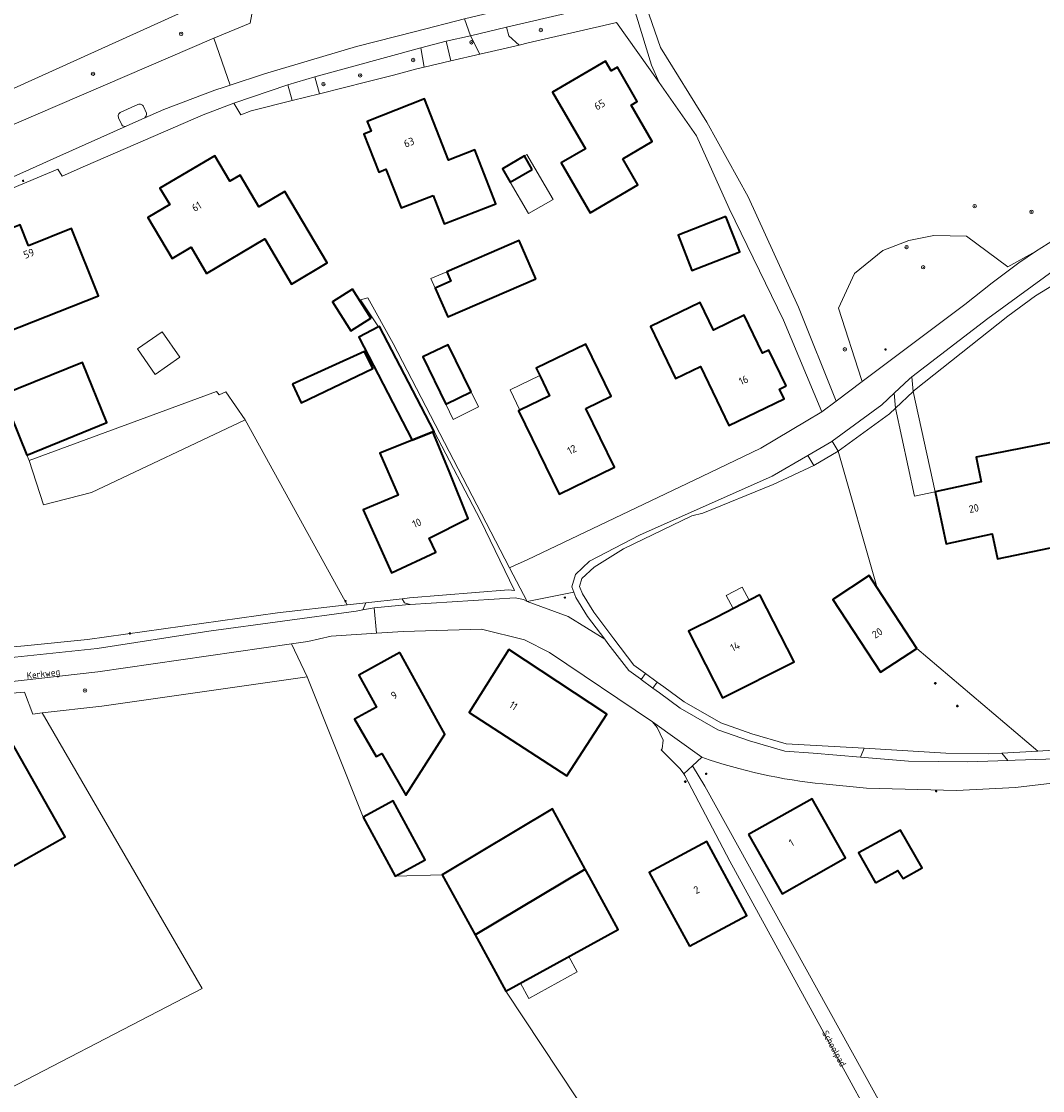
# Model space of a CAD drawing. Extents: x 115983 to 133009, y 544712 to 562000.
# Tile 34 of 46: x 129562 to 129680, y 549368 to 549492. Entities that reach past the tile are written whole.
import ezdxf
from ezdxf.enums import TextEntityAlignment as Align

# ---------------------------------------------------------------- set-up
doc = ezdxf.new("R2010")
doc.units = 0
for name, color, linetype, lineweight in [('BGT ondergrond$0$B-WE-GR-BEPLANTING_CULTUUR_HEESTERS-GV', 90, 'Continuous', 18), ('BGT ondergrond$0$B-WE-GR-BOOM-S', 90, 'Continuous', 25), ('BGT ondergrond$0$B-WE-GR-GRAS-GV', 60, 'Continuous', 13), ('BGT ondergrond$0$B-WE-GR-GROENVOORZIENING-GV', 80, 'Continuous', 18), ('BGT ondergrond$0$B-WE-IE-MEUBILAIR-S', 7, 'Continuous', 25), ('BGT ondergrond$0$B-WE-IE-TERREINAFSCHEIDING_KUNSTMATIG_MUUR-G', 90, 'BGT ondergrond$0$IE-TERREINAFSCHEIDING_KUNSTMATIG-SO', 18), ('BGT ondergrond$0$B-WE-OG-BEBOUWING-GV', 7, 'Continuous', 35), ('BGT ondergrond$0$B-WE-OG-BEBOUWING-T18', 10, 'Continuous', 18), ('BGT ondergrond$0$B-WE-OG-BEBOUWING_LUIFEL-GV', 7, 'Continuous', 18), ('BGT ondergrond$0$B-WE-OG-TERREIN_BEGROEID-GV', 7, 'Continuous', 18), ('BGT ondergrond$0$B-WE-OG-TERREIN_ERF-GV', 7, 'Continuous', 18), ('BGT ondergrond$0$B-WE-OG-TOPOGRAFIE-T18', 10, 'Continuous', 18), ('BGT ondergrond$0$B-WE-VH-GESLOTENVERHARDING_ASFALT-GV', 10, 'Continuous', 18), ('BGT ondergrond$0$B-WE-VH-ONVERHARD_ZAND-GV', 210, 'Continuous', 18), ('BGT ondergrond$0$B-WE-VH-OPENVERHARDING_BETONSTRAATSTEEN-GV', 90, 'Continuous', 18), ('BGT ondergrond$0$B-WE-VH-OPENVERHARDING_STRAATBAKSTEEN-GV', 90, 'Continuous', 18), ('BGT ondergrond$0$B-WE-VH-OPENVERHARDING_TEGEL-GV', 90, 'Continuous', 18)]:
    doc.layers.add(name, color=color, linetype=linetype, lineweight=lineweight)
doc.styles.add('BGT ondergrond$0$NLCS-ISO', font='NLCS-ISO.ttf')
doc.styles.add('BGT ondergrond$0$NLCS-ISO-M100-T18', font='NLCS-ISO.ttf', dxfattribs={"height": 0.18})
doc.linetypes.add('BGT ondergrond$0$IE-TERREINAFSCHEIDING_KUNSTMATIG-SO', pattern='A,4,[82,NLCS.SHX,S=0.75,R=90,X=0,Y=0],4,-2', length=10)

# ---------------------------------------------------------------- blocks, each defined once
blk = doc.blocks.new('BGT ondergrond$0$SIE-MEUBILAIR_BORD_VERKEER-SO')
blk.add_lwpolyline([(-0.5625, -0.5625), (0.5625, -0.5625), (0.5625, 0.5625), (-0.5625, 0.5625)], close=True)
blk = doc.blocks.new('BGT ondergrond$0$SIE-MEUBILAIR_PAAL_LICHTMAST-SO')
for points in [[(-0.6, 0), (-1, 0)], [(-0.7, 0.7), (-0.4, 0.4)], [(0, 1), (0, 0.6)], [(0.4, 0.4), (0.7, 0.7)], [(1, 0), (0.6, 0)], [(-0.7, -0.7), (-0.4, -0.4)], [(0, -0.6), (0, -1)], [(0.4, -0.4), (0.7, -0.7)]]:
    blk.add_lwpolyline(points)
blk.add_circle((0, 0), 0.5)
blk = doc.blocks.new('BGT ondergrond$0$SIE-MEUBILAIR_PAAL_VERKEERSBORD-SO')
blk.add_circle((0, 0), 0.75)
blk = doc.blocks.new('BGT ondergrond$0$SGR-BOOM_GBKN-SO')
at = {"linetype": 'ByBlock', "lineweight": 18}
h = blk.add_hatch(color=0, dxfattribs=at)
h.dxf.hatch_style = 1
edge = h.paths.add_edge_path()
edge.add_arc((0, 0), 0.25, 0, 360)
at = {"color": 0, "linetype": 'ByBlock', "lineweight": 18}
for radius in [2, 0.25]:
    blk.add_circle((0, 0), radius, dxfattribs=at)
at = {"color": 0, "linetype": 'ByBlock', "lineweight": 18, "style": 'BGT ondergrond$0$NLCS-ISO'}
blk.add_attdef('SOORT', (2.5, 0), '', height=1.5, dxfattribs=at)
blk = doc.blocks.new('BGT ondergrond')
at = {"layer": 'BGT ondergrond$0$B-WE-GR-BEPLANTING_CULTUUR_HEESTERS-GV', "color": 252, "flags": 128}
for points in [[(129632.424, 549494.102), (129632.376, 549494.281), (129630.78, 549493.889), (129617.978, 549490.935), (129618.255, 549489.903), (129619.441, 549488.855), (129620.475, 549489.095), (129629.248, 549491.132), (129630.716, 549491.473), (129635.612, 549484.508), (129634.734, 549486.542)], [(129613.798, 549489.922), (129610.995, 549489.287), (129611.545, 549487.021), (129614.889, 549487.797)], [(129608.073, 549488.532), (129595.827, 549485.188), (129596.359, 549483.227), (129601.818, 549484.591), (129604.907, 549485.392), (129607.623, 549486.11), (129608.468, 549486.306)], [(129593.179, 549482.432), (129592.706, 549484.248), (129586.454, 549482.136), (129587.258, 549480.792), (129588.466, 549481.254)], [(129679.163, 549464.993), (129675.946, 549463.232), (129671.169, 549466.749), (129667.389, 549466.854), (129664.501, 549466.277), (129661.509, 549465.122), (129658.201, 549462.444), (129656.364, 549458.454), (129659.041, 549450.212), (129659.12, 549449.962), (129670.98, 549458.863), (129674.148, 549461.358), (129677.231, 549463.696)]]:
    blk.add_lwpolyline(points, close=True, dxfattribs=at)
at = {"layer": 'BGT ondergrond$0$B-WE-GR-GRAS-GV', "color": 252, "flags": 128}
for points in [[(129554.094, 549480.767), (129583.704, 549494.154), (129558.924, 549535.682)], [(129551.306, 549418.457), (129562.243, 549419.392), (129569.52, 549420.149), (129591.513, 549423.235), (129599.558, 549424.146), (129587.745, 549445.546), (129569.993, 549437.131), (129564.437, 549435.702), (129562.769, 549440.827), (129562.513, 549441.456), (129559.692, 549448.405)], [(129632.264, 549357.802), (129617.917, 549379.489), (129614.347, 549385.98), (129610.525, 549392.927), (129605.086, 549392.785), (129601.403, 549399.586), (129594.935, 549415.838), (129571.2, 549412.414), (129564.281, 549411.646), (129582.8, 549379.791), (129555.255, 549365.553), (129547.331, 549372.971), (129542.893, 549380.943), (129543.195, 549381.111), (129535.109, 549394.679), (129518.157, 549386.022), (129531.979, 549366.634)]]:
    blk.add_lwpolyline(points, dxfattribs=at)
blk.add_lwpolyline([(129587.745, 549445.546), (129585.52, 549448.76), (129584.75, 549448.41), (129584.435, 549448.819), (129562.769, 549440.827), (129564.437, 549435.702), (129569.993, 549437.131)], close=True, dxfattribs=at)
at = {"layer": 'BGT ondergrond$0$B-WE-GR-GROENVOORZIENING-GV', "color": 252, "flags": 128}
for points in [[(129683.5, 549462.537), (129679.132, 549459.873), (129675.957, 549457.504), (129665.157, 549448.957), (129665.012, 549448.82), (129667.53, 549437.22), (129665.172, 549436.708), (129662.962, 549446.889), (129662.257, 549446.225), (129656.335, 549441.896), (129660.842, 549426.118), (129665.43, 549419.104), (129679.406, 549407.246), (129683.575, 549407.485)], [(129697.59, 549434.19), (129674.74, 549429.45), (129674.13, 549432.34), (129668.8, 549431.21), (129667.53, 549437.22), (129672.87, 549438.35), (129672.27, 549441.2), (129695.32, 549445.73)]]:
    blk.add_lwpolyline(points, dxfattribs=at)
at = {"layer": 'BGT ondergrond$0$B-WE-IE-TERREINAFSCHEIDING_KUNSTMATIG_MUUR-G', "color": 252, "flags": 128}
blk.add_lwpolyline([(129569.31, 549474.875), (129582.889, 549480.774)], dxfattribs=at)
at = {"layer": 'BGT ondergrond$0$B-WE-OG-BEBOUWING-GV', "color": 252, "flags": 128}
for points in [[(129631.411, 549475.721), (129634.833, 549477.708), (129632.387, 549481.921), (129633.105, 549482.338), (129630.802, 549486.308), (129630.082, 549485.89), (129629.444, 549486.99), (129623.295, 549483.421), (129627.093, 549476.877), (129624.293, 549475.252), (129627.648, 549469.471), (129633.176, 549472.68)], [(129609.486, 549471.479), (129610.768, 549468.19), (129616.731, 549470.515), (129614.301, 549476.748), (129611.275, 549475.557), (129608.503, 549482.619), (129601.882, 549480.004), (129602.315, 549478.9), (129601.473, 549478.568), (129603.205, 549474.173), (129604.039, 549474.501), (129605.791, 549470.031)], [(129583.29, 549462.46), (129590.02, 549466.45), (129593.12, 549461.23), (129597.25, 549463.67), (129592.33, 549471.92), (129589.34, 549470.15), (129587.18, 549473.81), (129586, 549473.11), (129584.25, 549476.06), (129577.91, 549472.33), (129579.05, 549470.43), (129576.51, 549468.91), (129579.31, 549464.18), (129581.5, 549465.48)], [(129620.961, 549474.486), (129620.062, 549476.033), (129617.505, 549474.546), (129618.404, 549472.999)], [(129643.357, 549469.046), (129637.82, 549466.894), (129639.416, 549462.787), (129644.953, 549464.94)], [(129562.698, 549465.647), (129561.751, 549468.054), (129556.099, 549465.821), (129560.16, 549455.655), (129570.794, 549459.856), (129567.676, 549467.661)], [(129621.37, 549461.816), (129619.449, 549466.267), (129611.086, 549462.658), (129611.559, 549461.561), (129609.725, 549460.76), (129611.184, 549457.42)], [(129600.162, 549460.633), (129597.861, 549459.166), (129599.994, 549455.82), (129602.295, 549457.286)], [(129650.313, 549449.46), (129648.321, 549453.595), (129647.593, 549453.242), (129645.47, 549457.626), (129641.918, 549455.906), (129640.378, 549459.1), (129634.62, 549456.325), (129637.507, 549450.307), (129640.397, 549451.693), (129643.692, 549444.863), (129650.102, 549447.956), (129649.553, 549449.094)], [(129609.468, 549444.144), (129609.594, 549444.195), (129607.596, 549448.052), (129603.306, 549456.334), (129603.187, 549456.272), (129600.906, 549455.098), (129607.051, 549443.17)], [(129593.248, 549449.663), (129594.219, 549447.513), (129602.503, 549451.45), (129601.559, 549453.44)], [(129613.895, 549448.766), (129611.227, 549454.207), (129608.284, 549452.796), (129610.965, 549447.329)], [(129627.148, 549446.845), (129630.068, 549448.252), (129627.166, 549454.275), (129621.414, 549451.503), (129621.824, 549450.653), (129622.955, 549448.307), (129619.536, 549446.641), (129619.368, 549446.56), (129624.061, 549436.929), (129630.461, 549440.048)], [(129562.513, 549441.456), (129571.779, 549445.218), (129568.957, 549452.167), (129559.692, 549448.405)], [(129609.468, 549444.144), (129607.051, 549443.17), (129603.315, 549441.663), (129605.457, 549436.814), (129601.39, 549435.14), (129604.69, 549427.86), (129609.81, 549430.22), (129609.05, 549431.87), (129613.56, 549434.13), (129611.41, 549439.4), (129609.965, 549442.952)], [(129665.43, 549419.104), (129660.842, 549426.118), (129659.92, 549427.527), (129655.719, 549424.779), (129661.229, 549416.356)], [(129647.269, 549425.32), (129642.31, 549422.72), (129639.015, 549421.093), (129642.95, 549413.4), (129651.25, 549417.54)], [(129618.24, 549418.99), (129613.67, 549411.71), (129624.95, 549404.37), (129629.59, 549411.49)], [(129605.63, 549418.62), (129600.89, 549416), (129602.932, 549412.305), (129600.39, 549410.93), (129602.919, 549406.623), (129603.565, 549406.972), (129606.34, 549402.13), (129610.849, 549409.179), (129610.08, 549410.57)], [(129559.377, 549393.092), (129566.927, 549397.343), (129560.675, 549408.424), (129560.124, 549408.109), (129558.429, 549407.139), (129552.992, 549404.028)], [(129601.403, 549399.586), (129605.086, 549392.785), (129608.566, 549394.669), (129604.883, 549401.47)], [(129645.97, 549397.58), (129649.84, 549390.74), (129657.17, 549394.88), (129653.31, 549401.73)], [(129627.086, 549393.596), (129624.566, 549398.212), (129623.283, 549400.562), (129610.525, 549392.927), (129614.347, 549385.98)], [(129660.644, 549391.996), (129663.247, 549393.428), (129663.844, 549392.515), (129666.044, 549393.728), (129663.551, 549398.107), (129658.666, 549395.472)], [(129639.15, 549384.67), (129645.77, 549388.22), (129641.16, 549396.79), (129634.49, 549393.22)], [(129627.086, 549393.596), (129614.347, 549385.98), (129617.917, 549379.489), (129630.899, 549386.609), (129627.58, 549392.69)]]:
    blk.add_lwpolyline(points, close=True, dxfattribs=at)
blk.add_lwpolyline([(129695.32, 549445.73), (129672.27, 549441.2), (129672.87, 549438.35), (129667.53, 549437.22), (129668.8, 549431.21), (129674.13, 549432.34), (129674.74, 549429.45), (129697.59, 549434.19)], dxfattribs=at)
at = {"layer": 'BGT ondergrond$0$B-WE-OG-BEBOUWING_LUIFEL-GV', "color": 252, "flags": 128}
for points in [[(129620.345, 549476.197), (129620.062, 549476.033), (129620.961, 549474.486), (129618.404, 549472.999), (129620.518, 549469.366), (129623.357, 549471.017)], [(129609.725, 549460.76), (129611.559, 549461.561), (129611.086, 549462.658), (129609.243, 549461.863)], [(129578.157, 549455.708), (129575.309, 549453.736), (129577.35, 549450.788), (129580.198, 549452.76)], [(129621.824, 549450.653), (129618.395, 549448.982), (129619.536, 549446.641), (129622.955, 549448.307)], [(129611.827, 549445.571), (129614.736, 549447.052), (129613.895, 549448.766), (129610.965, 549447.329)], [(129645.224, 549426.205), (129643.38, 549425.239), (129644.185, 549423.703), (129646.029, 549424.67)], [(129619.579, 549380.401), (129620.541, 549378.647), (129626.157, 549381.728), (129625.196, 549383.481)]]:
    blk.add_lwpolyline(points, close=True, dxfattribs=at)
at = {"layer": 'BGT ondergrond$0$B-WE-OG-TERREIN_BEGROEID-GV', "color": 252, "flags": 128}
for points in [[(129634.476, 549492.347), (129635.784, 549488.589), (129641.139, 549479.927), (129645.916, 549471.317), (129651.744, 549458.559), (129656.083, 549447.683), (129659.12, 549449.962), (129659.041, 549450.212), (129656.364, 549458.454), (129658.201, 549462.444), (129661.509, 549465.122), (129664.501, 549466.277), (129667.389, 549466.854), (129671.169, 549466.749), (129675.946, 549463.232), (129679.163, 549464.993), (129682.094, 549466.844)], [(129682.025, 549463.366), (129673.65, 549457.233), (129664.857, 549450.487), (129665.012, 549448.82), (129665.157, 549448.957), (129675.957, 549457.504), (129679.132, 549459.873), (129683.5, 549462.537)], [(129683.575, 549407.485), (129679.406, 549407.246), (129675.236, 549407.007), (129675.938, 549406.163), (129676.806, 549406.191), (129682.693, 549406.38)]]:
    blk.add_lwpolyline(points, dxfattribs=at)
for points in [[(129555.46, 549478.222), (129548.023, 549474.922), (129547.902, 549475.165), (129547.324, 549474.916), (129547.415, 549474.705), (129548.216, 549474.188), (129584.125, 549489.667), (129588.331, 549491.38), (129588.746, 549493.65), (129588.629, 549494.87), (129583.704, 549494.154), (129554.094, 549480.767)], [(129618.903, 549425.785), (129618.2, 549425.88), (129606.76, 549424.949), (129605.92, 549424.855), (129606.168, 549424.378), (129606.844, 549424.193), (129618.979, 549424.95), (129619.931, 549424.763), (129620.365, 549424.521), (129618.33, 549428.432), (129604.864, 549454.371), (129601.935, 549459.646), (129601.109, 549459.387), (129603.187, 549456.272), (129603.306, 549456.334), (129607.596, 549448.052), (129609.594, 549444.195), (129614.964, 549433.945)], [(129656.335, 549441.896), (129662.257, 549446.225), (129662.962, 549446.889), (129662.802, 549448.601), (129661.389, 549447.269), (129655.651, 549443.074)], [(129653.512, 549440.255), (129652.831, 549441.427), (129648.678, 549439.014), (129633.369, 549432.184), (129627.592, 549429.203), (129625.944, 549427.669), (129625.52, 549426.244), (129625.748, 549425.626), (129625.976, 549425.007), (129627.346, 549422.816), (129629.355, 549420.161), (129629.712, 549419.689), (129632.113, 549416.569), (129633.464, 549415.58), (129633.547, 549415.52), (129634.054, 549416.212), (129632.719, 549417.19), (129630.395, 549420.21), (129629.911, 549420.849), (129628.069, 549423.282), (129626.749, 549425.398), (129626.425, 549426.274), (129626.701, 549427.199), (129628.117, 549428.516), (129631.507, 549430.626), (129639.415, 549434.429), (129640.696, 549434.746), (129648.797, 549438.053)], [(129601.705, 549424.385), (129599.558, 549424.146), (129591.513, 549423.235), (129569.52, 549420.149), (129562.243, 549419.392), (129551.306, 549418.457), (129542.108, 549418.564), (129540.303, 549418.585), (129541.233, 549417.59), (129542.173, 549417.01), (129543.511, 549416.944), (129547.675, 549417.069), (129558.156, 549417.782), (129570.657, 549419.112), (129583.57, 549421.116), (129600.582, 549423.409), (129601.358, 549423.551)], [(129556.946, 549413.638), (129562.252, 549414.041), (129563.193, 549411.525), (129564.281, 549411.646), (129571.2, 549412.414), (129594.935, 549415.838), (129593.128, 549419.619), (129570.706, 549416.384), (129557.384, 549414.905), (129556.887, 549413.74)], [(129635.409, 549415.221), (129634.902, 549414.528), (129635.665, 549413.969), (129638.064, 549412.214), (129642.402, 549409.703), (129646.069, 549408.432), (129650.148, 549407.234), (129653.443, 549406.987), (129658.916, 549406.539), (129659.351, 549407.572), (129650.303, 549408.083), (129646.331, 549409.25), (129642.761, 549410.487), (129638.534, 549412.934), (129636.172, 549414.662)]]:
    blk.add_lwpolyline(points, close=True, dxfattribs=at)
at = {"layer": 'BGT ondergrond$0$B-WE-OG-TERREIN_ERF-GV', "color": 252, "flags": 128}
for points in [[(129559.692, 549448.405), (129568.957, 549452.167), (129571.779, 549445.218), (129562.513, 549441.456), (129562.769, 549440.827), (129584.435, 549448.819), (129584.75, 549448.41), (129585.52, 549448.76), (129587.745, 549445.546), (129599.558, 549424.146), (129601.705, 549424.385), (129605.92, 549424.855), (129606.76, 549424.949), (129618.2, 549425.88), (129618.903, 549425.785), (129614.964, 549433.945), (129609.594, 549444.195), (129609.468, 549444.144), (129609.965, 549442.952), (129611.41, 549439.4), (129613.56, 549434.13), (129609.05, 549431.87), (129609.81, 549430.22), (129604.69, 549427.86), (129601.39, 549435.14), (129605.457, 549436.814), (129603.315, 549441.663), (129607.051, 549443.17), (129600.906, 549455.098), (129603.187, 549456.272), (129601.109, 549459.387), (129601.935, 549459.646), (129604.864, 549454.371), (129618.33, 549428.432), (129618.885, 549428.677), (129620.384, 549429.34), (129640.571, 549438.99), (129647.4, 549442.255), (129652.61, 549445.365), (129654.452, 549446.464), (129650.018, 549457.039), (129643.718, 549469.954), (129639.938, 549478.354), (129635.612, 549484.508), (129630.716, 549491.473), (129629.248, 549491.132), (129620.475, 549489.095), (129619.441, 549488.855), (129614.889, 549487.797), (129611.545, 549487.021), (129608.468, 549486.306), (129607.623, 549486.11), (129604.907, 549485.392), (129601.818, 549484.591), (129596.359, 549483.227), (129593.179, 549482.432), (129588.466, 549481.254), (129587.258, 549480.792), (129586.454, 549482.136), (129582.889, 549480.774), (129569.31, 549474.875), (129566.588, 549473.699), (129566.109, 549474.492), (129551.98, 549468.614)], [(129555.255, 549365.553), (129582.8, 549379.791), (129564.281, 549411.646), (129563.193, 549411.525), (129562.252, 549414.041), (129556.946, 549413.638)], [(129663.684, 549358.195), (129653.329, 549377.118), (129643.819, 549394.495), (129638.614, 549404.423), (129638.478, 549404.606), (129638.05, 549405.18), (129635.851, 549407.371), (129635.959, 549407.495), (129636.075, 549408.484), (129635.407, 549409.95), (129634.873, 549410.613), (129622.967, 549418.644), (129620.072, 549420.107), (129615.076, 549421.335), (129606.028, 549421.073), (129602.955, 549420.869), (129597.69, 549420.517), (129595.001, 549419.889), (129593.128, 549419.619), (129594.935, 549415.838), (129601.403, 549399.586), (129604.883, 549401.47), (129608.566, 549394.669), (129605.086, 549392.785), (129610.525, 549392.927), (129623.283, 549400.562), (129624.566, 549398.212), (129627.086, 549393.596), (129627.58, 549392.69), (129630.899, 549386.609), (129617.917, 549379.489), (129632.264, 549357.802)], [(129750.486, 549365.847), (129748.905, 549369.649), (129746.75, 549374.382), (129745.25, 549378.17), (129744.21, 549381.381), (129735.94, 549402.221), (129733.787, 549406.94), (129732.202, 549408.712), (129730.606, 549410.227), (129729.708, 549410.532), (129728.673, 549410.884), (129725.517, 549410.979), (129709.025, 549407.214), (129699.066, 549405.637), (129676.834, 549403.047), (129670.016, 549402.664), (129659.623, 549402.958), (129654.557, 549403.435)], [(129640.565, 549406.522), (129639.483, 549405.528), (129640.898, 549403.181), (129664.347, 549360.857)]]:
    blk.add_lwpolyline(points, dxfattribs=at)
for points in [[(129631.411, 549475.721), (129633.176, 549472.68), (129627.648, 549469.471), (129624.293, 549475.252), (129627.093, 549476.877), (129623.295, 549483.421), (129629.444, 549486.99), (129630.082, 549485.89), (129630.802, 549486.308), (129633.105, 549482.338), (129632.387, 549481.921), (129634.833, 549477.708)], [(129609.486, 549471.479), (129605.791, 549470.031), (129604.039, 549474.501), (129603.205, 549474.173), (129601.473, 549478.568), (129602.315, 549478.9), (129601.882, 549480.004), (129608.503, 549482.619), (129611.275, 549475.557), (129614.301, 549476.748), (129616.731, 549470.515), (129610.768, 549468.19)], [(129584.25, 549476.06), (129586, 549473.11), (129587.18, 549473.81), (129589.34, 549470.15), (129592.33, 549471.92), (129597.25, 549463.67), (129593.12, 549461.23), (129590.02, 549466.45), (129583.29, 549462.46), (129581.5, 549465.48), (129579.31, 549464.18), (129576.51, 549468.91), (129579.05, 549470.43), (129577.91, 549472.33)], [(129620.961, 549474.486), (129618.404, 549472.999), (129617.505, 549474.546), (129620.062, 549476.033)], [(129643.357, 549469.046), (129644.953, 549464.94), (129639.416, 549462.787), (129637.82, 549466.894)], [(129561.751, 549468.054), (129562.698, 549465.647), (129567.676, 549467.661), (129570.794, 549459.856), (129560.16, 549455.655), (129556.099, 549465.821)], [(129621.37, 549461.816), (129611.184, 549457.42), (129609.725, 549460.76), (129611.559, 549461.561), (129611.086, 549462.658), (129619.449, 549466.267)], [(129600.162, 549460.633), (129602.295, 549457.286), (129599.994, 549455.82), (129597.861, 549459.166)], [(129650.313, 549449.46), (129649.553, 549449.094), (129650.102, 549447.956), (129643.692, 549444.863), (129640.397, 549451.693), (129637.507, 549450.307), (129634.62, 549456.325), (129640.378, 549459.1), (129641.918, 549455.906), (129645.47, 549457.626), (129647.593, 549453.242), (129648.321, 549453.595)], [(129602.503, 549451.45), (129594.219, 549447.513), (129593.248, 549449.663), (129601.559, 549453.44)], [(129613.895, 549448.766), (129610.965, 549447.329), (129608.284, 549452.796), (129611.227, 549454.207)], [(129627.148, 549446.845), (129630.461, 549440.048), (129624.061, 549436.929), (129619.368, 549446.56), (129619.536, 549446.641), (129622.955, 549448.307), (129621.824, 549450.653), (129621.414, 549451.503), (129627.166, 549454.275), (129630.068, 549448.252)], [(129659.351, 549407.572), (129668.776, 549407.01), (129673.692, 549406.919), (129675.236, 549407.007), (129679.406, 549407.246), (129665.43, 549419.104), (129661.229, 549416.356), (129655.719, 549424.779), (129659.92, 549427.527), (129660.842, 549426.118), (129656.335, 549441.896), (129653.512, 549440.255), (129648.797, 549438.053), (129640.696, 549434.746), (129639.415, 549434.429), (129631.507, 549430.626), (129628.117, 549428.516), (129626.701, 549427.199), (129626.425, 549426.274), (129626.749, 549425.398), (129628.069, 549423.282), (129629.911, 549420.849), (129630.395, 549420.21), (129632.719, 549417.19), (129634.054, 549416.212), (129635.409, 549415.221), (129636.172, 549414.662), (129638.534, 549412.934), (129642.761, 549410.487), (129646.331, 549409.25), (129650.303, 549408.083)], [(129647.269, 549425.32), (129651.25, 549417.54), (129642.95, 549413.4), (129639.015, 549421.093), (129642.31, 549422.72)], [(129624.95, 549404.37), (129613.67, 549411.71), (129618.24, 549418.99), (129629.59, 549411.49)], [(129602.932, 549412.305), (129600.89, 549416), (129605.63, 549418.62), (129610.08, 549410.57), (129610.849, 549409.179), (129606.34, 549402.13), (129603.565, 549406.972), (129602.919, 549406.623), (129600.39, 549410.93)], [(129552.992, 549404.028), (129558.429, 549407.139), (129560.124, 549408.109), (129560.675, 549408.424), (129566.927, 549397.343), (129559.377, 549393.092)], [(129649.84, 549390.74), (129645.97, 549397.58), (129653.31, 549401.73), (129657.17, 549394.88)], [(129660.644, 549391.996), (129658.666, 549395.472), (129663.551, 549398.107), (129666.044, 549393.728), (129663.844, 549392.515), (129663.247, 549393.428)], [(129641.16, 549396.79), (129645.77, 549388.22), (129639.15, 549384.67), (129634.49, 549393.22)]]:
    blk.add_lwpolyline(points, close=True, dxfattribs=at)
at = {"layer": 'BGT ondergrond$0$B-WE-OG-TERREIN_ERF-GV', "color": 252}
blk.add_lwpolyline([(129654.557, 549403.435, -0.0579477), (129640.565, 549406.522)], format="xyb", dxfattribs=at)
at = {"layer": 'BGT ondergrond$0$B-WE-VH-GESLOTENVERHARDING_ASFALT-GV', "color": 252, "flags": 128}
for points in [[(129596.668, 549494.335), (129594.569, 549493.804), (129593.367, 549494.272), (129593.257, 549494.399), (129592.482, 549495.295), (129591.62, 549496.29), (129591.094, 549496.898), (129589.369, 549499.678), (129587.154, 549498.304), (129588.142, 549496.478), (129588.611, 549495.054), (129588.629, 549494.87), (129588.746, 549493.65), (129588.331, 549491.38), (129584.125, 549489.667), (129586.016, 549484.22), (129589.993, 549485.511), (129600.624, 549488.678), (129600.645, 549488.683), (129607.439, 549490.422), (129613.128, 549491.877), (129619.286, 549493.351), (129629.278, 549495.742)], [(129576.15, 549480.433), (129578.341, 549481.416), (129581.715, 549482.689), (129584.264, 549483.651), (129585.339, 549484), (129586.016, 549484.22), (129584.125, 549489.667), (129548.216, 549474.188)], [(129573.378, 549481.1), (129575.353, 549481.986)], [(129576.014, 549481.734), (129576.351, 549480.982)], [(129466.26, 549438.699), (129527.043, 549460.477), (129527.107, 549460.5), (129527.532, 549460.652), (129539.031, 549464.716), (129551.603, 549469.54), (129552.524, 549469.894), (129562.821, 549474.481), (129566.338, 549476.033), (129573.991, 549479.465)], [(129573.486, 549479.637), (129573.126, 549480.439)], [(129557.384, 549414.905), (129570.706, 549416.384), (129593.128, 549419.619), (129595.001, 549419.889), (129597.69, 549420.517), (129602.955, 549420.869), (129602.679, 549423.792), (129601.358, 549423.551), (129600.582, 549423.409), (129583.57, 549421.116), (129570.657, 549419.112), (129558.156, 549417.782)]]:
    blk.add_lwpolyline(points, dxfattribs=at)
at = {"layer": 'BGT ondergrond$0$B-WE-VH-GESLOTENVERHARDING_ASFALT-GV', "color": 252}
for points in [[(129575.353, 549481.986, -0.4147956), (129576.014, 549481.734)], [(129573.126, 549480.439, -0.4147956), (129573.378, 549481.1)], [(129576.351, 549480.982, -0.2596778), (129576.15, 549480.433)], [(129573.991, 549479.465, -0.3408467), (129573.486, 549479.637)]]:
    blk.add_lwpolyline(points, format="xyb", dxfattribs=at)
at = {"layer": 'BGT ondergrond$0$B-WE-VH-ONVERHARD_ZAND-GV', "color": 252, "flags": 128}
blk.add_lwpolyline([(129633.48, 549494.552), (129632.376, 549494.281), (129632.424, 549494.102), (129634.734, 549486.542), (129635.612, 549484.508), (129639.938, 549478.354), (129643.718, 549469.954), (129650.018, 549457.039), (129654.452, 549446.464), (129656.083, 549447.683), (129651.744, 549458.559), (129645.916, 549471.317), (129641.139, 549479.927), (129635.784, 549488.589), (129634.476, 549492.347)], close=True, dxfattribs=at)
at = {"layer": 'BGT ondergrond$0$B-WE-VH-OPENVERHARDING_BETONSTRAATSTEEN-GV', "color": 252, "flags": 128}
for points in [[(129617.978, 549490.935), (129613.798, 549489.922), (129614.889, 549487.797), (129619.441, 549488.855), (129618.255, 549489.903)], [(129610.995, 549489.287), (129608.073, 549488.532), (129608.468, 549486.306), (129611.545, 549487.021)], [(129595.827, 549485.188), (129592.706, 549484.248), (129593.179, 549482.432), (129596.359, 549483.227)], [(129605.92, 549424.855), (129601.705, 549424.385), (129601.358, 549423.551), (129602.679, 549423.792), (129606.292, 549424.14), (129606.844, 549424.193), (129606.168, 549424.378)], [(129639.483, 549405.528), (129640.565, 549406.522), (129634.873, 549410.613), (129635.407, 549409.95), (129636.075, 549408.484), (129635.959, 549407.495), (129635.851, 549407.371), (129638.05, 549405.18), (129638.478, 549404.606)], [(129675.236, 549407.007), (129673.692, 549406.919), (129668.776, 549407.01), (129659.351, 549407.572), (129658.916, 549406.539), (129664.446, 549406.086), (129671.308, 549406.014), (129675.938, 549406.163)]]:
    blk.add_lwpolyline(points, close=True, dxfattribs=at)
for points in [[(129575.353, 549481.986), (129573.378, 549481.1)], [(129576.351, 549480.982), (129576.014, 549481.734)], [(129573.126, 549480.439), (129573.486, 549479.637)], [(129573.991, 549479.465), (129576.15, 549480.433)]]:
    blk.add_lwpolyline(points, dxfattribs=at)
at = {"layer": 'BGT ondergrond$0$B-WE-VH-OPENVERHARDING_BETONSTRAATSTEEN-GV', "color": 252}
for points in [[(129576.014, 549481.734, 0.4147956), (129575.353, 549481.986)], [(129573.378, 549481.1, 0.4147956), (129573.126, 549480.439)], [(129576.15, 549480.433, 0.2596778), (129576.351, 549480.982)], [(129573.486, 549479.637, 0.3408467), (129573.991, 549479.465)]]:
    blk.add_lwpolyline(points, format="xyb", dxfattribs=at)
at = {"layer": 'BGT ondergrond$0$B-WE-VH-OPENVERHARDING_STRAATBAKSTEEN-GV', "color": 252, "flags": 128}
blk.add_lwpolyline([(129625.748, 549425.626), (129620.365, 549424.521), (129625.089, 549422.809), (129629.355, 549420.161), (129627.346, 549422.816), (129625.976, 549425.007)], close=True, dxfattribs=at)
for points in [[(129682.693, 549406.38), (129676.806, 549406.191), (129675.938, 549406.163), (129671.308, 549406.014), (129664.446, 549406.086), (129658.916, 549406.539), (129653.443, 549406.987), (129650.148, 549407.234), (129646.069, 549408.432), (129642.402, 549409.703), (129638.064, 549412.214), (129635.665, 549413.969), (129634.902, 549414.528), (129633.547, 549415.52), (129633.464, 549415.58), (129632.113, 549416.569), (129629.712, 549419.689), (129629.355, 549420.161), (129625.089, 549422.809), (129620.365, 549424.521), (129619.931, 549424.763), (129618.979, 549424.95), (129606.844, 549424.193), (129606.292, 549424.14), (129602.679, 549423.792), (129602.955, 549420.869), (129606.028, 549421.073), (129615.076, 549421.335), (129620.072, 549420.107), (129622.967, 549418.644), (129634.873, 549410.613), (129640.565, 549406.522)], [(129654.557, 549403.435), (129659.623, 549402.958), (129670.016, 549402.664), (129676.834, 549403.047), (129699.066, 549405.637), (129709.025, 549407.214), (129725.517, 549410.979), (129728.673, 549410.884), (129729.708, 549410.532), (129727.34, 549418.356), (129727.338, 549418.349), (129725.578, 549415.819), (129723.007, 549413.953), (129720.056, 549412.557), (129712.088, 549410.822)]]:
    blk.add_lwpolyline(points, dxfattribs=at)
at = {"layer": 'BGT ondergrond$0$B-WE-VH-OPENVERHARDING_STRAATBAKSTEEN-GV', "color": 252}
blk.add_lwpolyline([(129640.565, 549406.522, 0.0579477), (129654.557, 549403.435)], format="xyb", dxfattribs=at)
at = {"layer": 'BGT ondergrond$0$B-WE-VH-OPENVERHARDING_TEGEL-GV', "color": 252, "flags": 128}
for points in [[(129630.78, 549493.889), (129630.215, 549495.966), (129629.278, 549495.742), (129619.286, 549493.351), (129613.128, 549491.877), (129613.798, 549489.922), (129617.978, 549490.935)], [(129665.012, 549448.82), (129664.857, 549450.487), (129664.573, 549450.269), (129662.802, 549448.601), (129662.962, 549446.889)], [(129667.53, 549437.22), (129665.012, 549448.82), (129662.962, 549446.889), (129665.172, 549436.708)], [(129656.335, 549441.896), (129655.651, 549443.074), (129655.593, 549443.032), (129652.831, 549441.427), (129653.512, 549440.255)], [(129635.409, 549415.221), (129634.054, 549416.212), (129633.547, 549415.52), (129634.902, 549414.528)]]:
    blk.add_lwpolyline(points, close=True, dxfattribs=at)
for points in [[(129551.98, 549468.614), (129566.109, 549474.492), (129566.588, 549473.699), (129569.31, 549474.875), (129582.889, 549480.774), (129586.454, 549482.136), (129592.706, 549484.248), (129595.827, 549485.188), (129608.073, 549488.532), (129610.995, 549489.287), (129613.798, 549489.922), (129613.128, 549491.877), (129607.439, 549490.422), (129600.645, 549488.683), (129600.624, 549488.678), (129589.993, 549485.511), (129586.016, 549484.22), (129585.339, 549484), (129584.264, 549483.651), (129581.715, 549482.689), (129578.341, 549481.416), (129576.15, 549480.433), (129573.991, 549479.465), (129566.338, 549476.033), (129562.821, 549474.481), (129552.524, 549469.894)], [(129682.094, 549466.844), (129679.163, 549464.993), (129677.231, 549463.696), (129674.148, 549461.358), (129670.98, 549458.863), (129659.12, 549449.962), (129656.083, 549447.683), (129654.452, 549446.464), (129652.61, 549445.365), (129647.4, 549442.255), (129640.571, 549438.99), (129620.384, 549429.34), (129618.885, 549428.677), (129618.33, 549428.432), (129620.365, 549424.521), (129625.748, 549425.626), (129625.52, 549426.244), (129625.944, 549427.669), (129627.592, 549429.203), (129633.369, 549432.184), (129648.678, 549439.014), (129652.831, 549441.427), (129655.593, 549443.032), (129655.651, 549443.074), (129661.389, 549447.269), (129662.802, 549448.601), (129664.573, 549450.269), (129664.857, 549450.487), (129673.65, 549457.233), (129682.025, 549463.366)], [(129686.421, 549309.441), (129688.507, 549310.684), (129690.046, 549311.762), (129689.664, 549312.493), (129687.504, 549316.622), (129669.917, 549350.249), (129664.347, 549360.857), (129640.898, 549403.181), (129639.483, 549405.528), (129638.478, 549404.606), (129638.614, 549404.423), (129643.819, 549394.495), (129653.329, 549377.118), (129663.684, 549358.195), (129668.1, 549349.896), (129674.044, 549338.727)]]:
    blk.add_lwpolyline(points, dxfattribs=at)
at = {"layer": 'BGT ondergrond$0$B-WE-GR-BOOM-S', "color": 252, "xscale": 0.1, "yscale": 0.1, "zscale": 0.1}
for p in [(129621.953, 549490.592), (129580.354, 549490.158), (129613.92, 549489.174), (129607.19, 549487.121), (129570.169, 549485.538), (129601.058, 549485.342), (129596.805, 549484.344), (129672.115, 549470.225), (129678.682, 549469.573), (129664.24, 549465.5), (129666.164, 549463.169), (129657.1, 549453.687), (129569.234, 549414.247)]:
    blk.add_blockref('BGT ondergrond$0$SGR-BOOM_GBKN-SO', p, dxfattribs=at)
at = {"layer": 'BGT ondergrond$0$B-WE-IE-MEUBILAIR-S', "color": 252, "xscale": 0.1, "yscale": 0.1, "zscale": 0.1}
for name, p in [('BGT ondergrond$0$SIE-MEUBILAIR_PAAL_LICHTMAST-SO', (129562.07, 549473.16)), ('BGT ondergrond$0$SIE-MEUBILAIR_PAAL_LICHTMAST-SO', (129661.79, 549453.66)), ('BGT ondergrond$0$SIE-MEUBILAIR_PAAL_LICHTMAST-SO', (129624.73, 549424.98)), ('BGT ondergrond$0$SIE-MEUBILAIR_PAAL_LICHTMAST-SO', (129599.35, 549424.59)), ('BGT ondergrond$0$SIE-MEUBILAIR_PAAL_LICHTMAST-SO', (129574.43, 549420.85)), ('BGT ondergrond$0$SIE-MEUBILAIR_PAAL_VERKEERSBORD-SO', (129667.552, 549415.083)), ('BGT ondergrond$0$SIE-MEUBILAIR_BORD_VERKEER-SO', (129667.552, 549415.083)), ('BGT ondergrond$0$SIE-MEUBILAIR_PAAL_VERKEERSBORD-SO', (129670.119, 549412.446)), ('BGT ondergrond$0$SIE-MEUBILAIR_BORD_VERKEER-SO', (129670.119, 549412.446)), ('BGT ondergrond$0$SIE-MEUBILAIR_PAAL_LICHTMAST-SO', (129641.066, 549404.624)), ('BGT ondergrond$0$SIE-MEUBILAIR_PAAL_VERKEERSBORD-SO', (129638.654, 549403.718)), ('BGT ondergrond$0$SIE-MEUBILAIR_BORD_VERKEER-SO', (129638.654, 549403.718)), ('BGT ondergrond$0$SIE-MEUBILAIR_BORD_VERKEER-SO', (129638.654, 549403.718)), ('BGT ondergrond$0$SIE-MEUBILAIR_PAAL_LICHTMAST-SO', (129667.65, 549402.6))]:
    blk.add_blockref(name, p, dxfattribs=at)
at = {"layer": 'BGT ondergrond$0$B-WE-OG-BEBOUWING-T18', "color": 252, "style": 'BGT ondergrond$0$NLCS-ISO-M100-T18'}
for s, rotation, p in [('65', 30.1, (129628.741, 549481.957)), ('63', 21.6, (129606.704, 549477.608)), ('61', 30.6, (129582.136, 549470.183)), ('59', 20, (129562.742, 549464.755)), ('16', 25.8, (129645.391, 549450.124)), ('12', 26, (129625.537, 549442.098)), ('20', 11.7, (129672.015, 549435.294)), ('10', 22.2, (129607.609, 549433.602)), ('20', 33.2, (129660.853, 549420.89)), ('14', 27.1, (129644.406, 549419.338)), ('9', 28.9, (129604.972, 549413.686)), ('11', 326.9, (129618.778, 549412.489)), ('1', 29.5, (129650.925, 549396.645)), ('2', 28.3, (129639.955, 549391.205))]:
    blk.add_text(s, height=0.88, rotation=rotation, dxfattribs=at).set_placement(p, align=Align.MIDDLE)
at = {"layer": 'BGT ondergrond$0$B-WE-OG-TOPOGRAFIE-T18', "color": 252, "style": 'BGT ondergrond$0$NLCS-ISO-M100-T18'}
for s, rotation, p in [('Kerkweg', 7.1, (129564.44, 549416.075)), ('Schoolpad', 298.7, (129655.767, 549372.805))]:
    blk.add_text(s, height=0.78, rotation=rotation, dxfattribs=at).set_placement(p, align=Align.MIDDLE)

msp = doc.modelspace()

# ---------------------------------------------------------------- block references
msp.add_blockref('BGT ondergrond', (0, 0))

doc.saveas('drawing.dxf')
